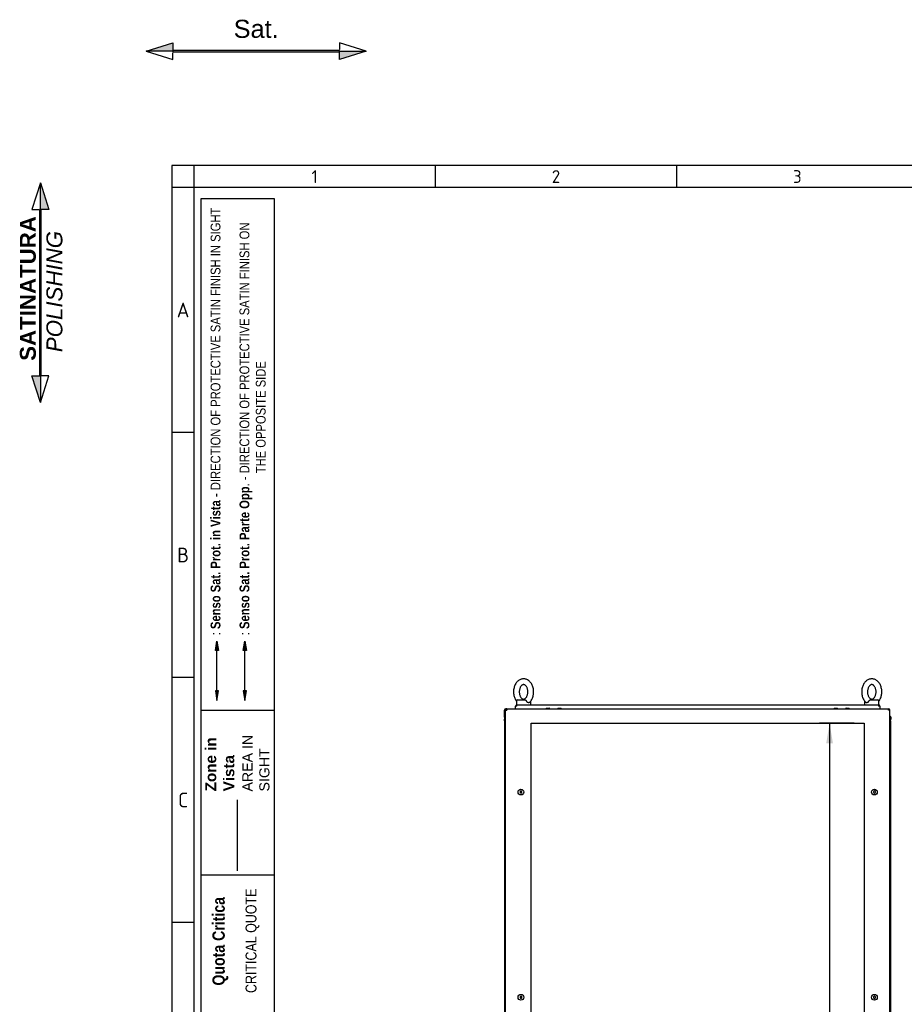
# Model space of a CAD drawing. Extents: x -15 to 412, y 11 to 308.
# Tile 3 of 11: x -15 to 107, y 172 to 308. Entities that reach past the tile are written whole.
import ezdxf
from ezdxf.lldxf.tags import DXFTag

# ---------------------------------------------------------------- set-up
doc = ezdxf.new("R2010")
doc.units = 0
doc.layers.get('0').update_dxf_attribs({"linetype": 'CONTINUOUS'})
for name, color, linetype in [('_TRANSLATION', 7, 'CONTINUOUS'), ('AE00100_03', 7, 'CONTINUOUS'), ('AE00219_03', 7, 'CONTINUOUS'), ('AE00715_01', 7, 'CONTINUOUS'), ('DEFAULT', 7, 'CONTINUOUS'), ('DV6__TRANSLATION', 7, 'CONTINUOUS'), ('F0000000_80', 7, 'CONTINUOUS'), ('F0000000_81', 7, 'CONTINUOUS'), ('M0000000_06', 7, 'CONTINUOUS'), ('M0000000_29', 7, 'CONTINUOUS'), ('M0000000_30', 7, 'CONTINUOUS'), ('M0000000_39', 7, 'CONTINUOUS'), ('M0000000_43', 7, 'CONTINUOUS')]:
    doc.layers.add(name, color=color, linetype=linetype)
doc.styles.add('SEACAD_ARIAL', font='arial.ttf')
doc.styles.add('SEACAD_ARIALI', font='ariali.ttf')
tags = doc.linetypes.add('CENTER2', pattern=[28.575, 19.05, -3.175, 3.175, -3.175]).pattern_tags.tags
tags[10:11] = [DXFTag(74, 4), DXFTag(75, 0), DXFTag(340, '0'), DXFTag(46, 0.0), DXFTag(50, 0.0), DXFTag(44, 0.0), DXFTag(45, 0.0)]
tags[8:9] = [DXFTag(74, 4), DXFTag(75, 0), DXFTag(340, '0'), DXFTag(46, 0.0), DXFTag(50, 0.0), DXFTag(44, 0.0), DXFTag(45, 0.0)]
tags[6:7] = [DXFTag(74, 4), DXFTag(75, 0), DXFTag(340, '0'), DXFTag(46, 0.0), DXFTag(50, 0.0), DXFTag(44, 0.0), DXFTag(45, 0.0)]
tags[4:5] = [DXFTag(74, 4), DXFTag(75, 0), DXFTag(340, '0'), DXFTag(46, 0.0), DXFTag(50, 0.0), DXFTag(44, 0.0), DXFTag(45, 0.0)]
tags = doc.linetypes.add('DASHDOT2', pattern=[12.7, 6.35, -3.175, 0, -3.175]).pattern_tags.tags
tags[10:11] = [DXFTag(74, 4), DXFTag(75, 0), DXFTag(340, '0'), DXFTag(46, 0.0), DXFTag(50, 0.0), DXFTag(44, 0.0), DXFTag(45, 0.0)]
tags[8:9] = [DXFTag(74, 4), DXFTag(75, 0), DXFTag(340, '0'), DXFTag(46, 0.0), DXFTag(50, 0.0), DXFTag(44, 0.0), DXFTag(45, 0.0)]
tags[6:7] = [DXFTag(74, 4), DXFTag(75, 0), DXFTag(340, '0'), DXFTag(46, 0.0), DXFTag(50, 0.0), DXFTag(44, 0.0), DXFTag(45, 0.0)]
tags[4:5] = [DXFTag(74, 4), DXFTag(75, 0), DXFTag(340, '0'), DXFTag(46, 0.0), DXFTag(50, 0.0), DXFTag(44, 0.0), DXFTag(45, 0.0)]
tags = doc.linetypes.add('HIDDEN2', pattern=[4.7625, 3.175, -1.5875]).pattern_tags.tags
tags[6:7] = [DXFTag(74, 4), DXFTag(75, 0), DXFTag(340, '0'), DXFTag(46, 0.0), DXFTag(50, 0.0), DXFTag(44, 0.0), DXFTag(45, 0.0)]
tags[4:5] = [DXFTag(74, 4), DXFTag(75, 0), DXFTag(340, '0'), DXFTag(46, 0.0), DXFTag(50, 0.0), DXFTag(44, 0.0), DXFTag(45, 0.0)]
doc.dimstyles.new('ISO', dxfattribs={"dimtxt": 2.75, "dimasz": 2.75, "dimexe": 1.375, "dimexo": 1.375, "dimgap": 0.6875, "dimtad": 1, "dimdec": 1, "dimlfac": 15, "dimtxsty": 'SEACAD_ARIAL', "dimblk1": '_SE_FILLED', "dimblk2": '_SE_FILLED', "dimsah": 1, "dimcen": 1.375, "dimazin": 3, "dimtfac": 0.7, "dimtdec": 3, "dimtmove": 0, "dimatfit": 3})

# ---------------------------------------------------------------- blocks, each defined once
blk = doc.blocks.new('SE5')
at = {"layer": 'AE00100_03', "color": 7, "linetype": 'CONTINUOUS'}
for p, q in [((57.98, 212.69), (58.34, 212.69)), ((59.58, 212.69), (59.94, 212.69)), ((97.72, 212.69), (98.08, 212.69)), ((99.32, 212.69), (99.68, 212.69))]:
    blk.add_line(p, q, dxfattribs=at)
for centre, start, end in [((57.98, 212.6), 90, 180), ((58.34, 212.6), 0, 90), ((59.58, 212.6), 90, 180), ((59.94, 212.6), 0, 90), ((97.72, 212.6), 90, 180), ((98.08, 212.6), 0, 90), ((99.32, 212.6), 90, 180), ((99.68, 212.6), 0, 90)]:
    blk.add_arc(centre, 0.0867, start, end, dxfattribs=at)
at = {"layer": 'AE00219_03', "color": 7, "linetype": 'CONTINUOUS'}
for p, q in [((54.43, 201.26), (54.3, 201.18)), ((54.3, 201.18), (54.3, 201.03)), ((54.56, 201.18), (54.43, 201.26)), ((54.56, 201.03), (54.56, 201.18)), ((103.23, 201.26), (103.1, 201.18)), ((103.1, 201.18), (103.1, 201.03)), ((103.36, 201.18), (103.23, 201.26)), ((103.36, 201.03), (103.36, 201.18)), ((54.3, 201.03), (54.43, 200.95)), ((54.43, 200.95), (54.56, 201.03)), ((103.1, 201.03), (103.23, 200.95)), ((103.23, 200.95), (103.36, 201.03)), ((54.43, 172.92), (54.3, 172.85)), ((54.3, 172.85), (54.3, 172.69)), ((54.3, 172.69), (54.43, 172.62)), ((54.56, 172.85), (54.43, 172.92)), ((54.43, 172.62), (54.56, 172.69)), ((54.56, 172.69), (54.56, 172.85)), ((103.23, 172.92), (103.1, 172.85)), ((103.1, 172.85), (103.1, 172.69)), ((103.1, 172.69), (103.23, 172.62)), ((103.36, 172.85), (103.23, 172.92)), ((103.23, 172.62), (103.36, 172.69)), ((103.36, 172.69), (103.36, 172.85)), ((54.43, 133.26), (54.3, 133.18)), ((54.56, 133.18), (54.43, 133.26)), ((103.23, 133.26), (103.1, 133.18)), ((103.36, 133.18), (103.23, 133.26)), ((54.3, 133.18), (54.3, 133.03)), ((54.3, 133.03), (54.43, 132.95)), ((54.43, 132.95), (54.56, 133.03)), ((54.56, 133.03), (54.56, 133.18)), ((103.1, 133.18), (103.1, 133.03)), ((103.1, 133.03), (103.23, 132.95)), ((103.23, 132.95), (103.36, 133.03)), ((103.36, 133.03), (103.36, 133.18)), ((54.43, 104.92), (54.3, 104.85)), ((54.3, 104.85), (54.3, 104.69)), ((54.3, 104.69), (54.43, 104.62)), ((54.56, 104.85), (54.43, 104.92)), ((54.43, 104.62), (54.56, 104.69)), ((54.56, 104.69), (54.56, 104.85)), ((103.23, 104.92), (103.1, 104.85)), ((103.1, 104.85), (103.1, 104.69)), ((103.1, 104.69), (103.23, 104.62)), ((103.36, 104.85), (103.23, 104.92)), ((103.23, 104.62), (103.36, 104.69)), ((103.36, 104.69), (103.36, 104.85))]:
    blk.add_line(p, q, dxfattribs=at)
for centre in [(54.43, 201.1), (103.23, 201.1), (54.43, 172.77), (103.23, 172.77), (54.43, 133.1), (103.23, 133.1), (54.43, 104.77), (103.23, 104.77)]:
    blk.add_circle(centre, 0.4, dxfattribs=at)
at = {"layer": 'AE00715_01', "color": 7, "linetype": 'CONTINUOUS'}
for p, q in [((53.8, 213.64), (53.8, 213.17)), ((54, 213.84), (55.02, 213.84)), ((55.8, 213.17), (55.8, 213.64)), ((101.86, 213.64), (101.86, 213.17)), ((102.64, 213.84), (103.66, 213.84)), ((103.86, 213.17), (103.86, 213.64)), ((53.8, 213.17), (53.87, 213.17)), ((54.4, 213.17), (55.2, 213.17)), ((102.46, 213.17), (103.26, 213.17)), ((103.78, 213.17), (103.86, 213.17))]:
    blk.add_line(p, q, dxfattribs=at)
for centre, start, end in [((54, 213.64), 90, 180), ((55.6, 213.64), 0, 10.044), ((102.06, 213.64), 168.5634, 180), ((103.66, 213.64), 0, 90)]:
    blk.add_arc(centre, 0.2, start, end, dxfattribs=at)
for points, knots in [([(54.8, 216.74), (54.75, 216.74), (54.64, 216.73), (54.46, 216.69), (54.27, 216.61), (54.08, 216.5), (53.92, 216.35), (53.77, 216.17), (53.64, 215.97), (53.54, 215.74), (53.47, 215.49), (53.42, 215.23), (53.4, 214.97), (53.41, 214.7), (53.45, 214.44), (53.52, 214.19), (53.62, 213.95), (53.72, 213.79), (53.78, 213.69), (53.8, 213.67)], [0, 0, 0, 0, 0.0363109, 0.0913896, 0.1465017, 0.2022276, 0.2589757, 0.3168701, 0.3757534, 0.4353057, 0.4952088, 0.5552267, 0.6152983, 0.6754539, 0.7357519, 0.7962517, 0.8570038, 0.9179854, 0.9378832, 0.9378832, 0.9378832, 0.9378832]), ([(55.63, 213.49), (55.63, 213.49), (55.69, 213.54), (55.79, 213.67), (55.92, 213.86), (56.03, 214.09), (56.11, 214.33), (56.16, 214.59), (56.19, 214.85), (56.18, 215.12), (56.15, 215.38), (56.08, 215.64), (55.99, 215.88), (55.87, 216.1), (55.72, 216.29), (55.55, 216.46), (55.36, 216.59), (55.16, 216.68), (54.97, 216.73), (54.85, 216.74), (54.8, 216.74)], [0, 0, 0, 0, 0.002838, 0.060502, 0.119204, 0.178644, 0.238491, 0.298489, 0.358543, 0.41867, 0.47893, 0.539377, 0.60007, 0.661008, 0.721999, 0.782672, 0.842521, 0.901094, 0.958231, 1, 1, 1, 1]), ([(102.86, 216.74), (102.81, 216.74), (102.71, 216.73), (102.52, 216.69), (102.33, 216.61), (102.15, 216.5), (101.99, 216.35), (101.84, 216.17), (101.71, 215.97), (101.61, 215.74), (101.53, 215.49), (101.49, 215.23), (101.47, 214.97), (101.48, 214.7), (101.52, 214.44), (101.59, 214.19), (101.69, 213.95), (101.81, 213.74), (101.93, 213.58), (102.01, 213.51), (102.03, 213.49)], [0, 0, 0, 0, 0.036306, 0.091376, 0.14648, 0.202198, 0.258938, 0.316824, 0.375699, 0.435242, 0.495137, 0.555146, 0.615209, 0.675356, 0.735645, 0.796136, 0.856879, 0.917852, 0.978813, 1, 1, 1, 1]), ([(103.86, 213.67), (103.9, 213.73), (103.99, 213.87), (104.1, 214.09), (104.18, 214.33), (104.23, 214.59), (104.26, 214.85), (104.25, 215.12), (104.21, 215.38), (104.15, 215.64), (104.06, 215.88), (103.94, 216.1), (103.79, 216.29), (103.62, 216.46), (103.43, 216.59), (103.23, 216.68), (103.03, 216.73), (102.92, 216.74), (102.86, 216.74)], [0.0614443, 0.0614443, 0.0614443, 0.0614443, 0.1193262, 0.1787577, 0.2385967, 0.2985862, 0.3586315, 0.4187504, 0.4790018, 0.5394407, 0.6001258, 0.6610546, 0.7220374, 0.7827021, 0.8425432, 0.9011081, 0.958237, 1, 1, 1, 1]), ([(54.8, 215.94), (54.81, 215.94), (54.85, 215.94), (54.92, 215.92), (55.01, 215.87), (55.1, 215.79), (55.19, 215.67), (55.27, 215.53), (55.33, 215.36), (55.37, 215.18), (55.39, 214.99), (55.38, 214.79), (55.35, 214.6), (55.3, 214.43), (55.23, 214.27), (55.15, 214.14), (55.06, 214.05), (54.97, 213.98), (54.88, 213.94), (54.79, 213.93), (54.7, 213.95), (54.61, 213.99), (54.51, 214.06), (54.42, 214.17), (54.34, 214.31), (54.27, 214.47), (54.23, 214.65), (54.2, 214.84), (54.2, 215.04), (54.23, 215.23), (54.28, 215.41), (54.34, 215.57), (54.42, 215.7), (54.51, 215.81), (54.6, 215.88), (54.69, 215.92), (54.76, 215.94), (54.79, 215.94), (54.8, 215.94)], [0, 0, 0, 0, 0.013654, 0.045454, 0.073888, 0.100943, 0.129763, 0.158057, 0.186262, 0.214515, 0.242858, 0.271242, 0.299575, 0.32775, 0.355715, 0.383497, 0.411257, 0.439323, 0.468499, 0.500378, 0.537441, 0.566473, 0.593784, 0.62289, 0.651258, 0.679475, 0.707708, 0.736031, 0.764412, 0.792771, 0.820991, 0.849008, 0.876824, 0.904578, 0.932518, 0.961319, 0.995513, 1, 1, 1, 1]), ([(102.86, 215.94), (102.88, 215.94), (102.91, 215.94), (102.98, 215.92), (103.08, 215.87), (103.17, 215.79), (103.26, 215.67), (103.33, 215.53), (103.4, 215.36), (103.44, 215.18), (103.46, 214.99), (103.45, 214.79), (103.42, 214.6), (103.37, 214.43), (103.3, 214.27), (103.22, 214.14), (103.13, 214.05), (103.03, 213.98), (102.94, 213.94), (102.86, 213.93), (102.77, 213.95), (102.67, 213.99), (102.58, 214.06), (102.49, 214.17), (102.41, 214.31), (102.34, 214.47), (102.29, 214.65), (102.27, 214.84), (102.27, 215.04), (102.3, 215.23), (102.34, 215.41), (102.41, 215.57), (102.49, 215.7), (102.58, 215.81), (102.67, 215.88), (102.76, 215.92), (102.82, 215.94), (102.86, 215.94), (102.86, 215.94)], [0, 0, 0, 0, 0.013654, 0.045454, 0.073888, 0.100943, 0.129763, 0.158057, 0.186262, 0.214515, 0.242858, 0.271242, 0.299575, 0.32775, 0.355715, 0.383497, 0.411257, 0.439323, 0.468499, 0.500378, 0.537441, 0.566473, 0.593784, 0.62289, 0.651258, 0.679475, 0.707708, 0.736031, 0.764412, 0.792771, 0.820991, 0.849008, 0.876824, 0.904578, 0.932518, 0.961319, 0.995513, 1, 1, 1, 1]), ([(55.02, 213.84), (55.02, 213.84), (55.03, 213.84), (55.05, 213.83), (55.06, 213.83), (55.08, 213.82), (55.08, 213.81), (55.1, 213.79), (55.11, 213.79), (55.13, 213.77), (55.14, 213.76), (55.15, 213.73), (55.16, 213.72), (55.19, 213.69), (55.2, 213.66), (55.22, 213.64)], [0, 0, 0, 0, 0.125, 0.125, 0.25, 0.25, 0.375, 0.375, 0.5, 0.5, 0.625, 0.625, 0.75, 0.75, 1, 1, 1, 1]), ([(55.63, 213.49), (55.62, 213.48), (55.61, 213.48), (55.59, 213.46), (55.58, 213.46), (55.56, 213.45), (55.55, 213.45), (55.53, 213.44), (55.51, 213.44), (55.49, 213.44), (55.48, 213.44), (55.45, 213.45), (55.44, 213.45), (55.41, 213.46), (55.4, 213.46), (55.37, 213.48), (55.36, 213.48), (55.32, 213.51), (55.3, 213.53), (55.26, 213.57), (55.25, 213.58), (55.23, 213.61), (55.22, 213.62), (55.22, 213.64)], [0.2574269, 0.2574269, 0.2574269, 0.2574269, 0.3125, 0.3125, 0.375, 0.375, 0.4375, 0.4375, 0.5, 0.5, 0.5625, 0.5625, 0.625, 0.625, 0.6875, 0.6875, 0.75, 0.75, 0.875, 0.875, 0.9375, 0.9375, 1, 1, 1, 1]), ([(102.44, 213.64), (102.43, 213.61), (102.41, 213.58), (102.36, 213.53), (102.34, 213.51), (102.3, 213.48), (102.29, 213.48), (102.26, 213.46), (102.25, 213.46), (102.22, 213.45), (102.21, 213.45), (102.18, 213.44), (102.17, 213.44), (102.14, 213.44), (102.13, 213.44), (102.11, 213.45), (102.1, 213.45), (102.07, 213.46), (102.06, 213.46), (102.05, 213.48), (102.04, 213.48), (102.03, 213.49)], [0, 0, 0, 0, 0.125, 0.125, 0.25, 0.25, 0.3125, 0.3125, 0.375, 0.375, 0.4375, 0.4375, 0.5, 0.5, 0.5625, 0.5625, 0.625, 0.625, 0.6875, 0.6875, 0.7455732, 0.7455732, 0.7455732, 0.7455732]), ([(102.44, 213.64), (102.45, 213.66), (102.47, 213.69), (102.49, 213.72), (102.5, 213.73), (102.52, 213.76), (102.53, 213.77), (102.55, 213.79), (102.55, 213.79), (102.57, 213.81), (102.58, 213.82), (102.6, 213.83), (102.61, 213.83), (102.62, 213.84), (102.63, 213.84), (102.64, 213.84)], [0, 0, 0, 0, 0.25, 0.25, 0.375, 0.375, 0.5, 0.5, 0.625, 0.625, 0.75, 0.75, 0.875, 0.875, 1, 1, 1, 1])]:
    blk.add_open_spline(points, degree=3, knots=knots, dxfattribs=at)
at = {"layer": 'DV6__TRANSLATION', "color": 7, "linetype": 'CENTER2'}
for p, q in [((55.83, 95.27), (55.83, 210.6)), ((55.83, 210.6), (101.83, 210.6)), ((101.83, 210.6), (101.83, 95.27)), ((101.83, 95.27), (55.83, 95.27))]:
    blk.add_line(p, q, dxfattribs=at)
at = {"layer": 'F0000000_80', "color": 7, "linetype": 'CONTINUOUS'}
for p, q in [((52.3, 93.46), (52.3, 212.42)), ((52.3, 212.42), (52.48, 212.42)), ((52.48, 212.6), (105.17, 212.6)), ((52.48, 212.6), (52.48, 212.6)), ((105.17, 212.6), (105.18, 212.6)), ((105.36, 212.42), (105.18, 212.42)), ((105.36, 93.46), (105.36, 212.42)), ((52.3, 93.46), (52.48, 93.46)), ((52.48, 93.27), (105.17, 93.27)), ((52.48, 93.27), (52.48, 93.27)), ((105.17, 93.27), (105.18, 93.27)), ((105.36, 93.46), (105.18, 93.46))]:
    blk.add_line(p, q, dxfattribs=at)
for centre, radius, start, end in [((52.48, 212.42), 0.187, 90, 180), ((64.08, 212.43), 11.6, 179.1297, 180.0518), ((94.9, 212.44), 10.27, 359.8886, 0.9299), ((105.18, 212.42), 0.187, 0, 90), ((52.48, 93.46), 0.187, 180, 270), ((62.75, 93.44), 10.27, 179.8886, 180.9299), ((94.9, 93.44), 10.27, 359.0701, 0.1114), ((105.18, 93.46), 0.187, 270, 0)]:
    blk.add_arc(centre, radius, start, end, dxfattribs=at)
at = {"layer": 'F0000000_81', "color": 7, "linetype": 'CONTINUOUS'}
for p, q in [((52.16, 211.94), (52.16, 212.42)), ((52.26, 211.94), (52.26, 212.42)), ((52.26, 212.42), (52.3, 212.42)), ((52.48, 212.6), (52.35, 212.6)), ((52.16, 211.94), (52.16, 211.94)), ((52.16, 211.45), (52.16, 211.94)), ((52.16, 211.94), (52.3, 211.94)), ((52.26, 211.94), (52.16, 211.94)), ((52.16, 210.94), (52.16, 211.18)), ((52.26, 211.94), (52.26, 211.94)), ((52.16, 94.69), (52.16, 94.94)), ((52.16, 93.94), (52.16, 94.42)), ((52.26, 93.94), (52.16, 93.94)), ((52.16, 93.94), (52.16, 93.46)), ((52.16, 93.94), (52.16, 93.94)), ((52.16, 93.94), (52.3, 93.94)), ((52.26, 93.94), (52.26, 93.94)), ((52.26, 93.94), (52.26, 93.46)), ((52.26, 93.46), (52.3, 93.46)), ((52.48, 93.27), (52.35, 93.27))]:
    blk.add_line(p, q, dxfattribs=at)
for centre, radius, start, end in [((52.35, 212.42), 0.187, 90, 180), ((52.35, 212.42), 0.0867, 114.3701, 180), ((52.35, 93.46), 0.187, 180, 270), ((52.35, 93.46), 0.0867, 180, 245.6298)]:
    blk.add_arc(centre, radius, start, end, dxfattribs=at)
at = {"layer": 'M0000000_06', "color": 7, "linetype": 'CONTINUOUS'}
for p, q in [((53.81, 93.27), (53.81, 93.1)), ((53.86, 93.1), (53.86, 93.27)), ((55.36, 92.94), (54.03, 92.94)), ((54.03, 92.89), (54.3, 92.89)), ((54.3, 92.82), (54.3, 92.94)), ((54.43, 92.8), (54.31, 92.8)), ((55.16, 92.8), (54.43, 92.8)), ((55.28, 92.8), (55.16, 92.8)), ((55.3, 92.82), (55.3, 92.94)), ((55.3, 92.89), (55.36, 92.89)), ((55.36, 93.1), (55.36, 93.27)), ((55.36, 92.89), (55.36, 93.1)), ((55.36, 92.89), (55.43, 92.89)), ((55.43, 93.1), (55.43, 93.27)), ((55.43, 92.89), (55.43, 93.1)), ((102.23, 93.27), (102.23, 93.1)), ((102.23, 93.1), (102.23, 92.89)), ((102.3, 92.89), (102.23, 92.89)), ((102.3, 93.27), (102.3, 93.1)), ((102.3, 93.1), (102.3, 92.89)), ((103.63, 92.94), (102.3, 92.94)), ((102.3, 92.89), (102.36, 92.89)), ((102.36, 92.82), (102.36, 92.94)), ((102.5, 92.8), (102.38, 92.8)), ((103.23, 92.8), (102.5, 92.8)), ((103.35, 92.8), (103.23, 92.8)), ((103.36, 92.82), (103.36, 92.94)), ((103.36, 92.89), (103.63, 92.89)), ((103.8, 93.27), (103.8, 93.1)), ((103.85, 93.1), (103.85, 93.27))]:
    blk.add_line(p, q, dxfattribs=at)
for centre, radius, start, end in [((54.03, 93.1), 0.217, 180, 270), ((54.03, 93.1), 0.167, 180, 270), ((54.31, 92.82), 0.0167, 180, 270), ((55.28, 92.82), 0.0167, 270, 0), ((102.38, 92.82), 0.0167, 180, 270), ((103.35, 92.82), 0.0167, 270, 0), ((103.63, 93.1), 0.167, 270, 0), ((103.63, 93.1), 0.217, 270, 0)]:
    blk.add_arc(centre, radius, start, end, dxfattribs=at)
at = {"layer": 'M0000000_29', "color": 7, "linetype": 'CONTINUOUS'}
for p, q in [((52.16, 210.94), (52.16, 94.94)), ((52.3, 210.94), (52.16, 210.94)), ((105.36, 210.94), (105.5, 210.94)), ((105.5, 94.94), (105.5, 210.94)), ((52.3, 94.94), (52.16, 94.94)), ((105.36, 94.94), (105.5, 94.94))]:
    blk.add_line(p, q, dxfattribs=at)
at = {"layer": 'M0000000_30', "color": 7, "linetype": 'CONTINUOUS'}
for p, q in [((53.7, 212.99), (53.7, 212.98)), ((53.7, 212.6), (53.7, 212.98)), ((53.7, 212.98), (53.7, 212.98)), ((53.88, 213.17), (54.39, 213.17)), ((53.88, 212.98), (53.88, 213.17)), ((55.2, 213.17), (102.45, 213.17)), ((103.27, 213.17), (103.78, 213.17)), ((103.78, 213.17), (103.78, 212.98)), ((103.96, 212.98), (103.96, 213)), ((103.96, 212.98), (103.96, 212.6))]:
    blk.add_line(p, q, dxfattribs=at)
for centre, radius, start, end in [((53.88, 212.98), 0.187, 90.0029, 179.9971), ((53.87, 201.38), 11.6, 89.9482, 90.8683), ((103.78, 212.98), 0.187, 3.264, 90), ((103.79, 202.54), 10.44, 89.0833, 90.1028)]:
    blk.add_arc(centre, radius, start, end, dxfattribs=at)
at = {"layer": 'M0000000_39', "color": 7, "linetype": 'CONTINUOUS'}
for p, q in [((52.16, 211.45), (52.16, 211.18)), ((52.24, 211.18), (52.24, 211.45)), ((52.25, 211.45), (52.25, 211.19)), ((105.41, 211.45), (105.41, 211.19)), ((105.42, 211.18), (105.42, 211.45)), ((105.5, 211.45), (105.5, 211.18)), ((52.16, 94.42), (52.16, 94.69)), ((52.24, 94.69), (52.24, 94.42)), ((52.25, 94.42), (52.25, 94.68)), ((105.41, 94.42), (105.41, 94.68)), ((105.42, 94.69), (105.42, 94.42)), ((105.5, 94.42), (105.5, 94.69))]:
    blk.add_line(p, q, dxfattribs=at)
for centre, radius, start, end in [((52.25, 211.45), 0.0833, 53.1301, 180), ((52.41, 211.18), 0.247, 180, 242.6478), ((52.25, 211.45), 0.00333, 0, 180), ((52.41, 211.18), 0.167, 180, 227.1564), ((52.42, 211.19), 0.167, 180, 223.9455), ((105.41, 211.45), 0.0833, 0, 126.8699), ((105.24, 211.19), 0.167, 316.0545, 0), ((105.25, 211.18), 0.247, 297.3522, 0), ((105.25, 211.18), 0.167, 312.8436, 0), ((105.41, 211.45), 0.00333, 0, 180), ((52.41, 94.69), 0.247, 117.3522, 180), ((52.25, 94.42), 0.0833, 180, 306.8699), ((52.41, 94.69), 0.167, 132.8436, 180), ((52.25, 94.42), 0.00333, 180, 0), ((52.42, 94.68), 0.167, 136.0545, 180), ((105.25, 94.69), 0.247, 0, 62.6478), ((105.25, 94.69), 0.167, 0, 47.1564), ((105.24, 94.68), 0.167, 0, 43.9455), ((105.41, 94.42), 0.0833, 233.1301, 0), ((105.41, 94.42), 0.00333, 180, 0)]:
    blk.add_arc(centre, radius, start, end, dxfattribs=at)
at = {"layer": 'M0000000_43', "color": 7, "linetype": 'CONTINUOUS'}
blk.add_line((102.23, 92.94), (55.43, 92.94), dxfattribs=at)
blk = doc.blocks.new('SAT')
at = {"linetype": 'CONTINUOUS'}
for points in [[(-15.18, -1.89), (-11.5, -1.89), (-11.5, -0.72)], [(11.5, -2), (11.5, -1.78), (-11.5, -1.78), (-11.5, -2)], [(15.18, -1.89), (11.5, -1.89), (11.5, -3.06)]]:
    blk.add_hatch(color=7, dxfattribs=at).paths.add_polyline_path(points)
at = {"color": 7, "linetype": 'CONTINUOUS'}
for p, q in [((15.18, -1.89), (11.5, -0.72)), ((11.5, -0.72), (11.5, -1.68)), ((-15.18, -1.89), (-11.5, -3.06)), ((-11.5, -3.06), (-11.5, -2.1))]:
    blk.add_line(p, q, dxfattribs=at)
for points in [[(-15.18, -1.89), (-11.5, -0.72), (-11.5, -1.89), (-15.18, -1.89)], [(11.5, -2), (11.5, -1.78), (-11.5, -1.78), (-11.5, -2), (11.5, -2)], [(15.18, -1.89), (11.5, -3.06), (11.5, -1.89), (15.18, -1.89)]]:
    blk.add_lwpolyline(points, dxfattribs=at)
at = {"insert": (0, -0.09), "char_height": 2.5, "width": 6.25, "attachment_point": 8}
blk.add_mtext('{\\fArial|b0||i0||c0|p34;\\C7;\\H2.5;\\W1.;Sat.}', dxfattribs=at)
blk = doc.blocks.new('DMBLK157')
at = {"layer": '_TRANSLATION', "linetype": 'CONTINUOUS'}
for points in [[(96.58, 207.85), (97.5, 207.85), (97.04, 210.6)], [(96.58, 98.02), (97.04, 95.27), (97.5, 98.02)]]:
    blk.add_hatch(color=7, dxfattribs=at).paths.add_polyline_path(points)
at = {"layer": '_TRANSLATION', "color": 7, "linetype": 'CONTINUOUS'}
for p, q in [((100.45, 210.6), (95.66, 210.6)), ((97.04, 210.6), (97.04, 95.27)), ((100.45, 95.27), (95.66, 95.27))]:
    blk.add_line(p, q, dxfattribs=at)
at = {"layer": '_TRANSLATION', "color": 7, "linetype": 'CONTINUOUS', "style": 'SEACAD_ARIALI'}
blk.add_text('1730', height=2.75, rotation=90, dxfattribs=at).set_placement((96.35, 148.66))
blk = doc.blocks.new('_SE_FILLED')
at = {"color": 0}
blk.add_line((0, 0), (-1, 0), dxfattribs=at)
blk.add_solid([(0, 0), (-1, -0.1665), (-1, 0.1665), (0, 0)], dxfattribs=at)
blk = doc.blocks.new('BLOCCO2')
at = {"linetype": 'CONTINUOUS'}
for points in [[(-0.11, 14.87), (-0.11, 11.19), (1.06, 11.19)], [(0, 11.19), (-0.22, 11.19), (-0.22, -11.81), (0, -11.81)], [(-0.11, -15.49), (-0.11, -11.81), (-1.28, -11.81)]]:
    blk.add_hatch(color=7, dxfattribs=at).paths.add_polyline_path(points)
at = {"color": 7, "linetype": 'CONTINUOUS'}
for p, q in [((-0.11, 14.87), (-1.28, 11.19)), ((-1.28, 11.19), (-0.32, 11.19)), ((1.06, -11.81), (-0.11, -11.81)), ((-0.11, -15.49), (1.06, -11.81))]:
    blk.add_line(p, q, dxfattribs=at)
for points in [[(-0.11, 14.87), (1.06, 11.19), (-0.11, 11.19), (-0.11, 14.87)], [(0, 11.19), (-0.22, 11.19), (-0.22, -11.81), (0, -11.81), (0, 11.19)], [(-0.11, -15.49), (-1.28, -11.81), (-0.11, -11.81), (-0.11, -15.49)]]:
    blk.add_lwpolyline(points, dxfattribs=at)
at = {"layer": '_TRANSLATION', "insert": (0.01, -0.16), "char_height": 2.2, "width": 23.2647, "attachment_point": 5, "rotation": 90}
blk.add_mtext('{\\fArial|b0||i0||c0|p34;\\C7;\\H2.2;\\W1.; }{\\fArial|b1||i0||c0|p34;\\C7;\\H2.2;\\W1.;SATINATURA \\P}{\\fArial|b0||i1||c0|p34;\\C7;\\H2.2;\\W1.;POLISHING}', dxfattribs=at)

msp = doc.modelspace()

# ---------------------------------------------------------------- hatches: boundary and pattern name
at = {"linetype": 'CONTINUOUS'}
for points in [[(12.2434, 220.6281), (12.6795, 220.6281), (12.4615, 221.9365)], [(16.1006, 220.6281), (16.5367, 220.6281), (16.3186, 221.9365)], [(12.2434, 215.0672), (12.4615, 213.7588), (12.6795, 215.0672)], [(16.1006, 215.0672), (16.3186, 213.7588), (16.5367, 215.0672)]]:
    msp.add_hatch(color=7, dxfattribs=at).paths.add_polyline_path(points)

# ---------------------------------------------------------------- linework, layer by layer
at = {"color": 7, "linetype": 'CONTINUOUS'}
for p, q in [((6.2345, 287.5885), (6.2345, 10.9591)), ((412.092, 287.5885), (6.2345, 287.5885)), ((42.5799, 287.5885), (42.5799, 284.5597)), ((75.8966, 287.5885), (75.8966, 284.5597)), ((9.2632, 250.7382), (6.2345, 250.7382)), ((12.4615, 215.0672), (12.4615, 220.6281)), ((9.2632, 216.9167), (6.2345, 216.9167)), ((20.3688, 212.3477), (10.2728, 212.3477)), ((20.3688, 189.6477), (10.2728, 189.6477)), ((20.3688, 189.6477), (10.2728, 189.6477)), ((9.2632, 183.0953), (6.2345, 183.0953))]:
    msp.add_line(p, q, dxfattribs=at)
at = {"color": 7, "linetype": 'HIDDEN2'}
msp.add_line((16.3186, 215.0672), (16.3186, 220.6281), dxfattribs=at)
at = {"color": 7, "linetype": 'DASHDOT2'}
msp.add_line((15.2777, 190.2098), (15.2777, 200.0231), dxfattribs=at)
at = {"color": 7, "linetype": 'CONTINUOUS'}
for points in [[(12.2434, 220.6281), (12.4615, 221.9365), (12.6795, 220.6281), (12.2434, 220.6281)], [(16.1006, 220.6281), (16.3186, 221.9365), (16.5367, 220.6281), (16.1006, 220.6281)], [(12.2434, 215.0672), (12.4615, 213.7588), (12.6795, 215.0672), (12.2434, 215.0672)], [(16.1006, 215.0672), (16.3186, 213.7588), (16.5367, 215.0672), (16.1006, 215.0672)]]:
    msp.add_lwpolyline(points, dxfattribs=at)
at = {"layer": 'DEFAULT', "color": 7, "linetype": 'CONTINUOUS'}
for p, q in [((9.2632, 287.5885), (9.2632, 10.9591)), ((412.092, 284.5597), (6.2345, 284.5597)), ((10.2728, 28.5002), (10.2728, 283.0453)), ((10.2728, 283.0453), (20.3688, 283.0453)), ((20.3688, 283.0453), (20.3688, 28.5002))]:
    msp.add_line(p, q, dxfattribs=at)

# ---------------------------------------------------------------- block references
at = {"layer": '_TRANSLATION', "color": 7}
for name, p in [('SAT', (17.8767, 305.2794)), ('BLOCCO2', (-11.8041, 270.3604))]:
    msp.add_blockref(name, p, dxfattribs=at)
at = {"layer": '_TRANSLATION'}
msp.add_blockref('SE5', (0, 0), dxfattribs=at)

# ---------------------------------------------------------------- texts
for s, insert, char_height, width, attachment_point in [('{\\fSolid Edge ANSI|b0||i0||c0|p34;\\C7;\\H1.766793;\\W1.;1}', (25.9517, 286.074), 1.766793, 1.987652, 5), ('{\\fSolid Edge ANSI|b0||i0||c0|p34;\\C7;\\H1.766793;\\W1.;2}', (59.2684, 285.1957), 1.766793, 1.987652, 8), ('{\\fSolid Edge ANSI|b0||i0||c0|p34;\\C7;\\H1.766793;\\W1.;3}', (92.585, 285.1957), 1.766793, 1.987652, 8), ('{\\fSolid Edge ANSI|b0||i0||c0|p34;\\C7;\\H2.019192;\\W1.;A}', (7.7833, 266.6451), 2.019192, 2.271601, 8), ('{\\fSolid Edge ANSI|b0||i0||c0|p34;\\C7;\\H2.019192;\\W1.;B}', (7.7871, 232.8236), 2.019192, 2.524, 8), ('{\\fSolid Edge ANSI|b0||i0||c0|p34;\\C7;\\H2.019192;\\W1.;C}', (7.7852, 199.0021), 2.019192, 2.3978, 8)]:
    msp.add_mtext(s, dxfattribs=dict(insert=insert, char_height=char_height, width=width, attachment_point=attachment_point))
at = {"attachment_point": 7, "rotation": 90}
for s, insert, char_height, width in [('{\\fArial Narrow|b0||i0||c0|p34;\\C7;\\H1.35;\\W1.;: }{\\fArial Narrow|b1||i0||c0|p34;\\C7;\\H1.35;\\W1.;Senso Sat. Prot. in Vista }{\\fArial Narrow|b0||i0||c0|p34;\\C7;\\H1.35;\\W1.;- DIRECTION OF PROTECTIVE SATIN FINISH IN SIGHT}', (12.9592, 222.7545), 1.35, 58.957329), ('{\\fArial Narrow|b0||i0||c0|p34;\\C7;\\H1.35;\\W1.;: }{\\fArial Narrow|b1||i0||c0|p34;\\C7;\\H1.35;\\W1.;Senso Sat. Prot. Parte Opp}{\\fArial Narrow|b0||i0||c0|p34;\\C7;\\H1.35;\\W1.;. - DIRECTION OF PROTECTIVE SATIN FINISH ON\\P}{\\fArial Narrow|b0||i0||c0|p34;\\C7;\\H1.35;\\W1.;                                                    THE OPPOSITE SIDE}', (19.2043, 222.7614), 1.35, 61.020568), ('{\\fArial|b1||i0||c0|p34;\\C7;\\H1.5;\\W1.;Zone in\\P}{\\fArial|b1||i0||c0|p34;\\C7;\\H1.5;\\W1.;Vista}', (14.8776, 201.2078), 1.5, 8.053202), ('{\\fArial|b0||i0||c0|p34;\\C7;\\H1.4;\\W1.;AREA IN\\P}{\\fArial|b0||i0||c0|p34;\\C7;\\H1.4;\\W1.;SIGHT}', (19.7282, 201.1805), 1.4, 8.099166), ('{\\fArial Narrow|b1||i0||c0|p34;\\C7;\\H1.7;\\W1.;Quota Critica}', (14.0241, 174.3883), 1.7, 12.747257), ('{\\fArial Narrow|b0||i0||c0|p34;\\C7;\\H1.5;\\W1.;CRITICAL QUOTE}', (18.3274, 173.3632), 1.5, 14.774532)]:
    msp.add_mtext(s, dxfattribs=dict(at, insert=insert, char_height=char_height, width=width))

# ---------------------------------------------------------------- dimensions: what is measured, and where the dimension line sits
at = {"layer": '_TRANSLATION', "color": 7, "linetype": 'CONTINUOUS'}
dim = msp.add_linear_dim(base=(97.0389, 210.6038), p1=(101.8286, 210.6038), p2=(101.8286, 95.2705), angle=270, text='\\A1;<>', dimstyle='ISO', dxfattribs=at)
dim.commit()
dim.dimension.update_dxf_attribs({"geometry": 'DMBLK157', "text_midpoint": (97.0389, 152.9372), "dimtype": 161})

doc.saveas('drawing.dxf')
